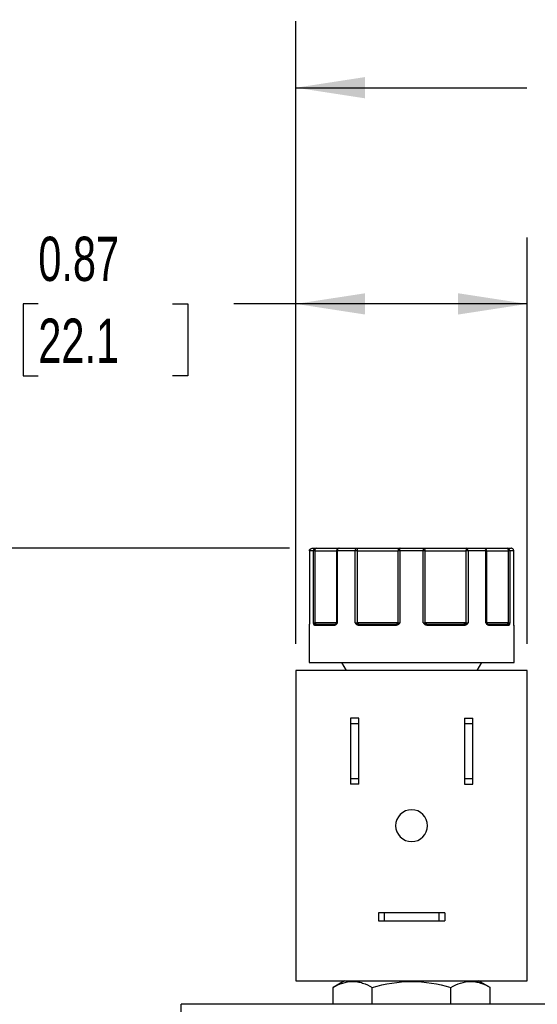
# Model space of a CAD drawing. Header units: inches. Extents: x 0.5 to 22.2, y 0.5 to 16.5.
# Tile 4 of 19: x 2.7 to 4.6, y 6.9 to 10.6. Entities that reach past the tile are written whole.
import ezdxf

# ---------------------------------------------------------------- set-up
doc = ezdxf.new("R2010")
doc.units = ezdxf.units.IN
doc.header["$LTSCALE"] = 2
doc.header["$MEASUREMENT"] = 0
doc.linetypes.add('SLD-Solid', pattern=[0])
doc.layers.add('DIMENSIONS', color=140, linetype='SLD-Solid', lineweight=25)
doc.styles.add('SLDTEXTSTYLE0', font='TXT', dxfattribs={"width": 0.7})
doc.dimstyles.new('SLDDIMSTYLE0', dxfattribs={"dimtxt": 0.169922, "dimasz": 0.26, "dimexe": 0, "dimexo": 0.0625, "dimgap": 0.04248, "dimtad": 0, "dimtih": 1, "dimtoh": 1, "dimrnd": 1e-09, "dimzin": 12, "dimdsep": 46, "dimtxsty": 'SLDTEXTSTYLE0', "dimsah": 1, "dimcen": 0.09, "dimadec": 0, "dimazin": 3, "dimtfac": 1, "dimtofl": 0, "dimtmove": 0, "dimatfit": 3, "dimfxl": 0, "dimfrac": 2, "dimtolj": 1, "dimtzin": 12, "dimarcsym": 0})
doc.dimstyles.new('SLDDIMSTYLE1', dxfattribs={"dimtxt": 0.169922, "dimasz": 0.26, "dimexe": 0, "dimexo": 0.0625, "dimgap": 0.04248, "dimtad": 0, "dimtih": 1, "dimtoh": 1, "dimrnd": 1e-09, "dimdsep": 46, "dimtxsty": 'SLDTEXTSTYLE0', "dimsah": 1, "dimcen": 0.09, "dimadec": 0, "dimazin": 2, "dimtfac": 1, "dimtofl": 0, "dimtmove": 0, "dimatfit": 3, "dimfxl": 0, "dimfrac": 2, "dimtolj": 1, "dimtzin": 12, "dimarcsym": 0})

# ---------------------------------------------------------------- blocks, each defined once
blk = doc.blocks.new('_D')
at = {"layer": 'DIMENSIONS'}
for p, q in [((3.7084, 8.5659), (1.9357, 8.5659)), ((2.1857, 8.5659), (2.1857, 7.1412)), ((1.9333, 6.8331), (1.8762, 6.8331)), ((1.8762, 6.8331), (1.8762, 6.563)), ((2.4382, 6.8331), (2.4953, 6.8331)), ((2.4953, 6.8331), (2.4953, 6.563)), ((1.8762, 6.563), (1.9333, 6.563)), ((2.4953, 6.563), (2.4382, 6.563)), ((2.1857, 5.3505), (2.1857, 6.525)), ((3.2018, 5.3505), (1.9357, 5.3505))]:
    blk.add_line(p, q, dxfattribs=at)
for points in [[(2.1857, 8.5659), (2.1457, 8.3059), (2.2257, 8.3059)], [(2.1857, 5.3505), (2.2257, 5.6105), (2.1457, 5.6105)]]:
    blk.add_solid(points, dxfattribs=at)
at = {"layer": 'DIMENSIONS', "char_height": 0.16667, "attachment_point": 1, "style": 'SLDTEXTSTYLE0'}
for s, insert in [('3.22', (1.9333, 7.086)), ('81.7', (1.9333, 6.7779))]:
    blk.add_mtext(s, dxfattribs=dict(at, insert=insert))
blk = doc.blocks.new('_D_1')
at = {"layer": 'DIMENSIONS'}
for p, q in [((3.7328, 8.2059), (3.7328, 9.7351)), ((4.6028, 8.2059), (4.6028, 9.7351)), ((2.7644, 9.4851), (2.7073, 9.4851)), ((2.7073, 9.4851), (2.7073, 9.215)), ((3.2693, 9.4851), (3.3264, 9.4851)), ((3.3264, 9.4851), (3.3264, 9.215)), ((3.7328, 9.4851), (3.4996, 9.4851)), ((4.6028, 9.4851), (3.7328, 9.4851)), ((2.7073, 9.215), (2.7644, 9.215)), ((3.3264, 9.215), (3.2693, 9.215))]:
    blk.add_line(p, q, dxfattribs=at)
for points in [[(3.7328, 9.4851), (3.9928, 9.4451), (3.9928, 9.5251)], [(4.6028, 9.4851), (4.3428, 9.5251), (4.3428, 9.4451)]]:
    blk.add_solid(points, dxfattribs=at)
at = {"layer": 'DIMENSIONS', "char_height": 0.16667, "attachment_point": 1, "style": 'SLDTEXTSTYLE0'}
for s, insert in [('0.87', (2.7644, 9.7379)), ('22.1', (2.7644, 9.4298))]:
    blk.add_mtext(s, dxfattribs=dict(at, insert=insert))
blk = doc.blocks.new('_D_2')
at = {"layer": 'DIMENSIONS'}
for p, q in [((3.7328, 8.2059), (3.7328, 10.5483)), ((6.4928, 8.2059), (6.4928, 10.5483)), ((3.7328, 10.2983), (4.6009, 10.2983)), ((4.8312, 10.2983), (4.7741, 10.2983)), ((4.7741, 10.2983), (4.7741, 10.0282)), ((5.3361, 10.2983), (5.3932, 10.2983)), ((5.3932, 10.2983), (5.3932, 10.0282)), ((6.4928, 10.2983), (5.5663, 10.2983)), ((4.7741, 10.0282), (4.8312, 10.0282)), ((5.3932, 10.0282), (5.3361, 10.0282))]:
    blk.add_line(p, q, dxfattribs=at)
for points in [[(3.7328, 10.2983), (3.9928, 10.2583), (3.9928, 10.3383)], [(6.4928, 10.2983), (6.2328, 10.3383), (6.2328, 10.2583)]]:
    blk.add_solid(points, dxfattribs=at)
at = {"layer": 'DIMENSIONS', "char_height": 0.16667, "attachment_point": 1, "style": 'SLDTEXTSTYLE0'}
for s, insert in [('2.76', (4.8312, 10.5512)), ('70.1', (4.8312, 10.2431))]:
    blk.add_mtext(s, dxfattribs=dict(at, insert=insert))

msp = doc.modelspace()

# ---------------------------------------------------------------- linework, layer by layer
for p, q in [((3.7835, 8.5559), (3.7835, 8.2859)), ((3.7835, 8.5559), (3.7835, 8.2859)), ((3.7988, 8.5559), (3.7835, 8.5559)), ((3.7835, 8.5559), (3.7835, 8.5559)), ((3.7988, 8.2859), (3.7988, 8.5559)), ((3.8046, 8.5559), (3.7988, 8.5559)), ((3.8046, 8.2859), (3.8046, 8.5559)), ((3.8046, 8.5559), (3.8855, 8.5559)), ((3.8855, 8.5559), (3.8855, 8.2859)), ((3.8882, 8.5559), (3.8855, 8.5559)), ((3.8882, 8.5559), (3.8882, 8.2859)), ((3.9557, 8.5559), (3.8882, 8.5559)), ((3.9557, 8.2859), (3.9557, 8.5559)), ((3.9612, 8.5559), (3.9557, 8.5559)), ((3.9642, 8.5559), (3.9612, 8.5559)), ((3.9642, 8.2859), (3.9642, 8.5559)), ((3.9642, 8.5559), (4.1165, 8.5559)), ((4.1165, 8.5559), (4.1165, 8.2859)), ((4.1238, 8.5559), (4.1165, 8.5559)), ((4.2118, 8.5559), (4.1238, 8.5559)), ((4.1238, 8.5559), (4.1238, 8.2859)), ((4.2118, 8.2859), (4.2118, 8.5559)), ((4.2191, 8.5559), (4.2118, 8.5559)), ((4.2191, 8.2859), (4.2191, 8.5559)), ((4.2191, 8.5559), (4.3714, 8.5559)), ((4.3714, 8.5559), (4.3714, 8.2859)), ((4.3744, 8.5559), (4.3714, 8.5559)), ((4.3799, 8.5559), (4.3744, 8.5559)), ((4.3799, 8.5559), (4.3799, 8.2859)), ((4.4474, 8.5559), (4.3799, 8.5559)), ((4.4474, 8.2859), (4.4474, 8.5559)), ((4.4501, 8.5559), (4.4474, 8.5559)), ((4.4501, 8.2859), (4.4501, 8.5559)), ((4.4501, 8.5559), (4.531, 8.5559)), ((4.531, 8.5559), (4.531, 8.2859)), ((4.5368, 8.5559), (4.531, 8.5559)), ((4.5368, 8.5559), (4.5368, 8.2859)), ((4.5521, 8.5559), (4.5368, 8.5559)), ((4.5458, 8.5652), (4.5421, 8.5659)), ((4.5521, 8.2859), (4.5521, 8.5559)), ((4.5521, 8.2859), (4.5521, 8.5559)), ((4.5521, 8.5559), (4.5521, 8.5559)), ((3.7828, 8.2759), (3.7828, 8.1359)), ((3.7829, 8.2759), (3.7828, 8.2759)), ((3.7835, 8.2859), (3.7835, 8.2859)), ((3.7988, 8.2859), (3.8046, 8.2859)), ((3.8775, 8.2759), (3.8036, 8.2759)), ((3.8855, 8.2859), (3.8046, 8.2859)), ((3.8846, 8.2829), (3.8836, 8.2816)), ((3.8855, 8.2859), (3.8882, 8.2859)), ((3.9557, 8.2859), (3.9642, 8.2859)), ((4.1165, 8.2859), (3.9642, 8.2859)), ((4.108, 8.2759), (3.9691, 8.2759)), ((4.1165, 8.2859), (4.1238, 8.2859)), ((4.2118, 8.2859), (4.2191, 8.2859)), ((4.3714, 8.2859), (4.2191, 8.2859)), ((4.3665, 8.2759), (4.2276, 8.2759)), ((4.3714, 8.2859), (4.3799, 8.2859)), ((4.4474, 8.2859), (4.4501, 8.2859)), ((4.531, 8.2859), (4.4501, 8.2859)), ((4.452, 8.2816), (4.4511, 8.2829)), ((4.532, 8.2759), (4.4581, 8.2759)), ((4.531, 8.2859), (4.5368, 8.2859)), ((4.5521, 8.2859), (4.5521, 8.2859)), ((4.5528, 8.2759), (4.5527, 8.2759)), ((4.5528, 8.1359), (4.5528, 8.2759)), ((3.7828, 8.1359), (4.1678, 8.1359)), ((3.9043, 8.1359), (3.9216, 8.1059)), ((4.1678, 8.1359), (4.5528, 8.1359)), ((4.414, 8.1059), (4.4313, 8.1359)), ((3.7328, 8.1059), (3.7328, 6.9389)), ((4.6028, 8.1059), (3.7328, 8.1059)), ((4.6028, 6.9389), (4.6028, 8.1059)), ((3.9688, 7.9269), (3.9378, 7.9269)), ((3.9378, 7.9269), (3.9378, 7.9057)), ((3.9688, 7.9057), (3.9688, 7.9269)), ((4.3668, 7.9269), (4.3978, 7.9269)), ((4.3668, 7.9269), (4.3668, 7.9057)), ((4.3978, 7.9057), (4.3978, 7.9269)), ((3.9688, 7.9057), (3.9378, 7.9057)), ((3.9378, 7.9057), (3.9378, 7.7001)), ((3.9688, 7.7001), (3.9688, 7.9057)), ((4.3978, 7.9057), (4.3668, 7.9057)), ((4.3668, 7.9057), (4.3668, 7.7001)), ((4.3978, 7.7001), (4.3978, 7.9057)), ((3.9378, 7.7001), (3.9378, 7.6789)), ((3.9378, 7.7001), (3.9688, 7.7001)), ((3.9688, 7.6789), (3.9378, 7.6789)), ((3.9688, 7.6789), (3.9688, 7.7001)), ((4.3668, 7.7001), (4.3978, 7.7001)), ((4.3668, 7.7001), (4.3668, 7.6789)), ((4.3668, 7.6789), (4.3978, 7.6789)), ((4.3978, 7.6789), (4.3978, 7.7001)), ((4.0428, 7.1949), (4.0428, 7.1639)), ((4.064, 7.1949), (4.0428, 7.1949)), ((4.064, 7.1949), (4.064, 7.1639)), ((4.2716, 7.1949), (4.064, 7.1949)), ((4.2716, 7.1639), (4.2716, 7.1949)), ((4.2928, 7.1949), (4.2716, 7.1949)), ((4.2928, 7.1949), (4.2928, 7.1639)), ((4.0428, 7.1639), (4.064, 7.1639)), ((4.064, 7.1639), (4.2716, 7.1639)), ((4.2716, 7.1639), (4.2928, 7.1639)), ((3.7328, 6.9389), (4.6028, 6.9389)), ((3.9158, 6.9389), (3.8723, 6.9138)), ((4.4633, 6.9138), (4.4198, 6.9389)), ((3.8723, 6.8505), (3.8723, 6.9138)), ((4.0201, 6.8505), (4.0201, 6.9138)), ((4.3156, 6.8505), (4.3156, 6.9138)), ((4.4633, 6.8505), (4.4633, 6.9138)), ((3.3018, 5.3505), (3.3018, 6.8505)), ((6.9268, 6.8505), (3.3018, 6.8505))]:
    msp.add_line(p, q)
at = {"flags": 128}
for points in [[(3.783, 8.2771), (3.7829, 8.2769), (3.7828, 8.2759)], [(3.7832, 8.2789), (3.7832, 8.2794), (3.7832, 8.2795)], [(3.9691, 8.2759), (3.9692, 8.2769), (3.9693, 8.2778), (3.9696, 8.2787), (3.9699, 8.2794), (3.9703, 8.28), (3.9707, 8.2805), (3.9712, 8.2808), (3.9717, 8.2809)], [(4.3665, 8.2759), (4.3664, 8.2769), (4.3663, 8.2778), (4.3661, 8.2787), (4.3657, 8.2794), (4.3653, 8.28), (4.3649, 8.2805), (4.3644, 8.2808), (4.3639, 8.2809)], [(4.5524, 8.2789), (4.5524, 8.2794), (4.5524, 8.2795)]]:
    msp.add_lwpolyline(points, dxfattribs=at)
for centre, radius, start, end in [((4.5421, 8.5559), 0.01, 68.6732, 89.9837), ((3.8057, 8.2773), 0.00537, 108.6043, 162.98), ((3.8085, 8.276), 0.00487, 91.6367, 181.5481), ((3.7942, 8.2857), 0.0104, 341.2747, 0.9993), ((3.882, 8.2764), 0.00452, 99.1139, 186.8587), ((3.8862, 8.2805), 0.00273, 137.3267, 217.4036), ((3.8805, 8.2859), 0.005, 325.2123, 0), ((3.9698, 8.2731), 0.0105, 118.8616, 147.1589), ((3.977, 8.2857), 0.0128, 179.1376, 195.0944), ((4.1167, 8.2771), 0.00872, 154.3067, 188.0426), ((4.111, 8.2858), 0.0055, 321.0761, 0.6299), ((4.1354, 8.2933), 0.0229, 208.5066, 219.11), ((4.2002, 8.2933), 0.0229, 320.89, 331.4934), ((4.2246, 8.2858), 0.0055, 179.3701, 218.9239), ((4.219, 8.2771), 0.00872, 351.9574, 25.6933), ((4.3586, 8.2857), 0.0128, 344.9056, 0.8624), ((4.3659, 8.2731), 0.0105, 32.8411, 61.1384), ((4.4551, 8.2859), 0.005, 180, 214.8951), ((4.4495, 8.2805), 0.00273, 322.5964, 42.6733), ((4.4536, 8.2764), 0.00452, 353.1413, 80.8861), ((4.5271, 8.276), 0.00487, 358.4519, 88.3633), ((4.5414, 8.2857), 0.0104, 179.0007, 198.7253), ((4.5299, 8.2773), 0.00537, 17.02, 71.3957), ((4.5478, 8.2759), 0.005, 0, 30.7586), ((4.1678, 7.5224), 0.06, 0, 180), ((4.1678, 7.5224), 0.06, 180, 0)]:
    msp.add_arc(centre, radius, start, end)
for points, knots in [([(3.7835, 8.5559), (3.7835, 8.5585), (3.7846, 8.5611), (3.7883, 8.5648), (3.7908, 8.5659), (3.7935, 8.5659)], [0, 0, 0, 0, 0.5, 0.5, 1, 1, 1, 1]), ([(3.8046, 8.5559), (3.8046, 8.5565), (3.8046, 8.5577), (3.8049, 8.5603), (3.8057, 8.5633), (3.8068, 8.5651), (3.8077, 8.5658), (3.8081, 8.5658), (3.8084, 8.5659)], [0, 0, 0, 0, 0.1143292, 0.2408414, 0.5003699, 0.7951241, 0.8797449, 1, 1, 1, 1]), ([(3.8084, 8.5659), (3.8153, 8.5659), (3.8291, 8.5659), (3.8478, 8.5659), (3.8645, 8.5659), (3.8783, 8.5659), (3.8885, 8.5659), (3.8942, 8.5659), (3.8952, 8.5659), (3.8955, 8.5659)], [0, 0, 0, 0, 0.148984, 0.298034, 0.455486, 0.613074, 0.770526, 0.928113, 1, 1, 1, 1]), ([(3.8955, 8.5659), (3.8949, 8.5658), (3.8936, 8.5658), (3.8919, 8.5653), (3.8905, 8.5646), (3.8894, 8.5638), (3.8878, 8.5623), (3.886, 8.5598), (3.8857, 8.5572), (3.8856, 8.5559)], [0, 0, 0, 0, 0.1258897, 0.2389811, 0.339244, 0.426684, 0.50133, 0.7575047, 1, 1, 1, 1]), ([(3.9642, 8.5559), (3.9642, 8.5565), (3.9642, 8.5577), (3.964, 8.5595), (3.9638, 8.5613), (3.9633, 8.5632), (3.9625, 8.5653), (3.9617, 8.5657), (3.9612, 8.5659)], [0, 0, 0, 0, 0.1109501, 0.2406977, 0.3548768, 0.5014137, 0.6971734, 1, 1, 1, 1]), ([(3.9612, 8.5659), (3.9636, 8.5659), (3.9685, 8.5659), (3.9759, 8.5659), (3.9833, 8.5659), (3.9909, 8.5659), (3.9984, 8.5659), (4.0115, 8.5659), (4.0301, 8.5659), (4.0535, 8.5659), (4.0754, 8.5659), (4.0929, 8.5659), (4.1063, 8.5659), (4.1164, 8.5659), (4.1221, 8.5659), (4.1249, 8.5659)], [0, 0, 0, 0, 0.040712, 0.081199, 0.121575, 0.161957, 0.202462, 0.243205, 0.371568, 0.500042, 0.628406, 0.75688, 0.838051, 0.918781, 1, 1, 1, 1]), ([(4.1249, 8.5659), (4.1244, 8.5658), (4.1233, 8.5658), (4.1218, 8.5652), (4.1206, 8.5645), (4.1197, 8.5638), (4.1183, 8.5623), (4.1168, 8.5598), (4.1166, 8.5571), (4.1165, 8.5559)], [0, 0, 0, 0, 0.127603, 0.241628, 0.341788, 0.428215, 0.501334, 0.760051, 1, 1, 1, 1]), ([(4.1238, 8.5559), (4.1238, 8.5585), (4.1239, 8.5611), (4.1243, 8.5648), (4.1246, 8.5659), (4.1249, 8.5659)], [0, 0, 0, 0, 0.5, 0.5, 1, 1, 1, 1]), ([(4.2191, 8.5559), (4.2191, 8.5565), (4.2191, 8.5578), (4.2186, 8.5596), (4.2178, 8.5614), (4.2165, 8.5633), (4.2142, 8.5653), (4.212, 8.5657), (4.2107, 8.5659)], [0, 0, 0, 0, 0.11953, 0.241123, 0.367647, 0.501341, 0.708539, 1, 1, 1, 1]), ([(4.2107, 8.5659), (4.2121, 8.5659), (4.2149, 8.5659), (4.2194, 8.5659), (4.2243, 8.5659), (4.2295, 8.5659), (4.2349, 8.5659), (4.2448, 8.5659), (4.2602, 8.5659), (4.2822, 8.5659), (4.3055, 8.5659), (4.3266, 8.5659), (4.3447, 8.5659), (4.3598, 8.5659), (4.3696, 8.5659), (4.3744, 8.5659)], [0, 0, 0, 0, 0.040712, 0.081199, 0.121575, 0.161957, 0.202462, 0.243205, 0.371568, 0.500042, 0.628406, 0.75688, 0.838051, 0.918781, 1, 1, 1, 1]), ([(4.4391, 8.5659), (4.439, 8.5659), (4.4384, 8.5659), (4.441, 8.5659), (4.447, 8.5659), (4.4574, 8.5659), (4.4711, 8.5659), (4.4878, 8.5659), (4.5066, 8.5659), (4.5203, 8.5659), (4.5272, 8.5659)], [0, 0, 0, 0, 0.021653, 0.15703, 0.300037, 0.443168, 0.586175, 0.729306, 0.864622, 1, 1, 1, 1]), ([(4.45, 8.5559), (4.45, 8.5565), (4.4499, 8.5578), (4.4494, 8.5596), (4.4485, 8.5614), (4.4469, 8.5633), (4.4442, 8.5653), (4.4416, 8.5657), (4.4401, 8.5659)], [0, 0, 0, 0, 0.12018, 0.243699, 0.370706, 0.501329, 0.711213, 1, 1, 1, 1]), ([(4.5272, 8.5659), (4.5275, 8.5659), (4.5278, 8.5658), (4.5288, 8.5652), (4.53, 8.5634), (4.5307, 8.5603), (4.531, 8.5577), (4.531, 8.5565), (4.531, 8.5559)], [0, 0, 0, 0, 0.111803, 0.190688, 0.499452, 0.759073, 0.885608, 1, 1, 1, 1]), ([(4.5521, 8.5559), (4.552, 8.5572), (4.5517, 8.5598), (4.5493, 8.563), (4.5472, 8.5649), (4.5458, 8.5651), (4.5458, 8.5652)], [0, 0, 0, 0, 0.327467, 0.654935, 0.982402, 1, 1, 1, 1]), ([(3.7832, 8.2789), (3.7832, 8.2785), (3.7831, 8.2777), (3.783, 8.2769), (3.783, 8.2763), (3.7829, 8.2759), (3.7829, 8.2759), (3.7829, 8.2759)], [0, 0, 0, 0, 0.188808, 0.379511, 0.575987, 0.781785, 1, 1, 1, 1]), ([(3.7835, 8.2859), (3.7835, 8.2851), (3.7834, 8.2839), (3.7833, 8.282), (3.7833, 8.2803), (3.7832, 8.2793), (3.7832, 8.2789)], [0, 0, 0, 0, 0.2912416, 0.5002174, 0.7620959, 1, 1, 1, 1]), ([(3.8006, 8.2789), (3.8004, 8.2793), (3.8001, 8.2803), (3.7996, 8.282), (3.7992, 8.2839), (3.7989, 8.2852), (3.7988, 8.2859)], [0, 0, 0, 0, 0.236129, 0.498993, 0.712542, 1, 1, 1, 1]), ([(3.8036, 8.2759), (3.8033, 8.2759), (3.8028, 8.276), (3.802, 8.2766), (3.8012, 8.2775), (3.8008, 8.2784), (3.8006, 8.2789)], [0, 0, 0, 0, 0.270747, 0.52324, 0.763872, 1, 1, 1, 1]), ([(3.884, 8.2789), (3.8836, 8.2785), (3.8829, 8.2777), (3.8817, 8.2769), (3.8804, 8.2763), (3.879, 8.2759), (3.878, 8.2759), (3.8775, 8.2759)], [0, 0, 0, 0, 0.1888076, 0.3795113, 0.575987, 0.7817848, 1, 1, 1, 1]), ([(3.8882, 8.2859), (3.8879, 8.2851), (3.8872, 8.2839), (3.8862, 8.282), (3.8852, 8.2803), (3.8844, 8.2793), (3.884, 8.2789)], [0, 0, 0, 0, 0.291242, 0.500217, 0.762096, 1, 1, 1, 1]), ([(3.9609, 8.2789), (3.9604, 8.2793), (3.9594, 8.2803), (3.9581, 8.282), (3.9569, 8.2839), (3.9561, 8.2852), (3.9557, 8.2859)], [0, 0, 0, 0, 0.236129, 0.498993, 0.712542, 1, 1, 1, 1]), ([(3.9691, 8.2759), (3.9683, 8.2759), (3.9668, 8.276), (3.9646, 8.2766), (3.9626, 8.2775), (3.9615, 8.2784), (3.9609, 8.2789)], [0, 0, 0, 0, 0.270747, 0.52324, 0.763872, 1, 1, 1, 1]), ([(4.1176, 8.2789), (4.1171, 8.2785), (4.116, 8.2777), (4.1142, 8.2769), (4.1123, 8.2763), (4.1102, 8.2759), (4.1088, 8.2759), (4.108, 8.2759)], [0, 0, 0, 0, 0.188808, 0.379511, 0.575987, 0.781785, 1, 1, 1, 1]), ([(4.1238, 8.2859), (4.1233, 8.2851), (4.1223, 8.2839), (4.1209, 8.282), (4.1194, 8.2803), (4.1182, 8.2793), (4.1176, 8.2789)], [0, 0, 0, 0, 0.291242, 0.500217, 0.762096, 1, 1, 1, 1]), ([(4.218, 8.2789), (4.2174, 8.2793), (4.2162, 8.2803), (4.2148, 8.282), (4.2133, 8.2839), (4.2124, 8.2852), (4.2118, 8.2859)], [0, 0, 0, 0, 0.2361294, 0.4989929, 0.7125421, 1, 1, 1, 1]), ([(4.2276, 8.2759), (4.2267, 8.2759), (4.2249, 8.276), (4.2223, 8.2766), (4.22, 8.2775), (4.2187, 8.2784), (4.218, 8.2789)], [0, 0, 0, 0, 0.270747, 0.52324, 0.763872, 1, 1, 1, 1]), ([(4.3747, 8.2789), (4.3743, 8.2785), (4.3734, 8.2777), (4.3718, 8.2769), (4.3702, 8.2763), (4.3684, 8.2759), (4.3671, 8.2759), (4.3665, 8.2759)], [0, 0, 0, 0, 0.188808, 0.379511, 0.575987, 0.781785, 1, 1, 1, 1]), ([(4.3799, 8.2859), (4.3795, 8.2851), (4.3787, 8.2839), (4.3775, 8.282), (4.3762, 8.2803), (4.3752, 8.2793), (4.3747, 8.2789)], [0, 0, 0, 0, 0.291242, 0.500217, 0.762096, 1, 1, 1, 1]), ([(4.4516, 8.2789), (4.4512, 8.2793), (4.4504, 8.2803), (4.4494, 8.282), (4.4484, 8.2839), (4.4477, 8.2852), (4.4474, 8.2859)], [0, 0, 0, 0, 0.2361294, 0.4989929, 0.7125421, 1, 1, 1, 1]), ([(4.4581, 8.2759), (4.4575, 8.2759), (4.4563, 8.276), (4.4546, 8.2766), (4.453, 8.2775), (4.4521, 8.2784), (4.4516, 8.2789)], [0, 0, 0, 0, 0.270747, 0.52324, 0.763872, 1, 1, 1, 1]), ([(4.535, 8.2789), (4.5349, 8.2785), (4.5345, 8.2777), (4.534, 8.2769), (4.5334, 8.2763), (4.5327, 8.2759), (4.5322, 8.2759), (4.532, 8.2759)], [0, 0, 0, 0, 0.188808, 0.379511, 0.575987, 0.781785, 1, 1, 1, 1]), ([(4.5368, 8.2859), (4.5367, 8.2851), (4.5364, 8.2839), (4.536, 8.282), (4.5355, 8.2803), (4.5352, 8.2793), (4.535, 8.2789)], [0, 0, 0, 0, 0.2912416, 0.5002174, 0.7620959, 1, 1, 1, 1]), ([(4.5524, 8.2789), (4.5524, 8.2793), (4.5524, 8.2803), (4.5523, 8.282), (4.5522, 8.2839), (4.5522, 8.2852), (4.5521, 8.2859)], [0, 0, 0, 0, 0.236129, 0.498993, 0.712542, 1, 1, 1, 1]), ([(4.5527, 8.2759), (4.5527, 8.2759), (4.5527, 8.276), (4.5526, 8.2766), (4.5525, 8.2775), (4.5525, 8.2784), (4.5524, 8.2789)], [0, 0, 0, 0, 0.2707474, 0.5232404, 0.7638719, 1, 1, 1, 1]), ([(3.8723, 6.9138), (3.8844, 6.9207), (3.8965, 6.9265), (3.9211, 6.9344), (3.9335, 6.9366), (3.9523, 6.9366), (3.9586, 6.9361), (3.9711, 6.934), (3.9773, 6.9325), (3.9958, 6.9265), (4.008, 6.9207), (4.0201, 6.9138)], [0, 0, 0, 0, 0.25, 0.25, 0.5, 0.5, 0.625, 0.625, 0.75, 0.75, 1, 1, 1, 1]), ([(4.0201, 6.9138), (4.0683, 6.9277), (4.1174, 6.9366), (4.2182, 6.9366), (4.2673, 6.9277), (4.3156, 6.9138)], [0, 0, 0, 0, 0.5, 0.5, 1, 1, 1, 1]), ([(4.3156, 6.9138), (4.3276, 6.9207), (4.3398, 6.9265), (4.3643, 6.9344), (4.3767, 6.9366), (4.3956, 6.9366), (4.4019, 6.9361), (4.4144, 6.934), (4.4206, 6.9325), (4.4391, 6.9265), (4.4512, 6.9207), (4.4633, 6.9138)], [0, 0, 0, 0, 0.25, 0.25, 0.5, 0.5, 0.625, 0.625, 0.75, 0.75, 1, 1, 1, 1])]:
    msp.add_open_spline(points, degree=3, knots=knots)
for points in [[(3.7935, 8.5659), (3.7952, 8.5659), (3.8002, 8.5659), (3.8084, 8.5659)], [(3.8084, 8.5659), (3.8031, 8.5659), (3.7988, 8.5614), (3.7988, 8.5559)], [(3.8882, 8.5559), (3.8882, 8.5614), (3.8915, 8.5659), (3.8955, 8.5659)], [(3.8955, 8.5659), (3.9152, 8.5659), (3.9373, 8.5659), (3.9612, 8.5659)], [(3.9612, 8.5659), (3.9582, 8.5659), (3.9557, 8.5614), (3.9557, 8.5559)], [(4.1249, 8.5659), (4.1392, 8.5659), (4.1535, 8.5659), (4.1678, 8.5659)], [(4.1678, 8.5659), (4.1821, 8.5659), (4.1964, 8.5659), (4.2107, 8.5659)], [(4.2107, 8.5659), (4.2113, 8.5659), (4.2118, 8.5614), (4.2118, 8.5559)], [(4.3744, 8.5659), (4.3728, 8.5659), (4.3714, 8.5614), (4.3714, 8.5559)], [(4.3799, 8.5559), (4.3799, 8.5614), (4.3775, 8.5659), (4.3744, 8.5659)], [(4.3744, 8.5659), (4.3984, 8.5659), (4.4204, 8.5659), (4.4401, 8.5659)], [(4.4401, 8.5659), (4.4441, 8.5659), (4.4474, 8.5614), (4.4474, 8.5559)], [(4.5368, 8.5559), (4.5368, 8.5614), (4.5325, 8.5659), (4.5272, 8.5659)], [(4.5272, 8.5659), (4.5354, 8.5659), (4.5404, 8.5659), (4.5421, 8.5659)], [(3.7988, 8.2859), (3.7999, 8.2846), (3.8023, 8.2833), (3.804, 8.2824)], [(3.804, 8.2824), (3.8052, 8.2813), (3.8068, 8.2809), (3.8084, 8.2809)], [(3.8084, 8.2809), (3.8243, 8.2809), (3.8491, 8.2809), (3.8813, 8.2809)], [(3.8813, 8.2809), (3.8823, 8.2809), (3.8834, 8.2813), (3.8842, 8.2824)], [(3.8842, 8.2824), (3.8848, 8.2833), (3.8857, 8.2846), (3.8882, 8.2859)], [(3.9612, 8.2837), (3.9594, 8.2844), (3.9575, 8.2851), (3.9557, 8.2859)], [(3.9647, 8.2824), (3.9637, 8.2828), (3.9625, 8.2832), (3.9612, 8.2837)], [(3.9647, 8.2824), (3.9666, 8.2813), (3.9691, 8.2809), (3.9717, 8.2809)], [(3.9717, 8.2809), (4.0138, 8.2809), (4.0603, 8.2809), (4.1088, 8.2809)], [(4.1088, 8.2809), (4.1112, 8.2809), (4.1135, 8.2813), (4.1153, 8.2824)], [(4.1153, 8.2824), (4.1172, 8.2833), (4.1201, 8.2846), (4.1238, 8.2859)], [(4.2118, 8.2859), (4.2156, 8.2846), (4.2184, 8.2833), (4.2204, 8.2824)], [(4.2204, 8.2824), (4.2221, 8.2813), (4.2245, 8.2809), (4.2268, 8.2809)], [(4.2268, 8.2809), (4.2753, 8.2809), (4.3219, 8.2809), (4.3639, 8.2809)], [(4.3639, 8.2809), (4.3665, 8.2809), (4.369, 8.2813), (4.371, 8.2824)], [(4.3744, 8.2837), (4.3731, 8.2832), (4.372, 8.2828), (4.371, 8.2824)], [(4.3799, 8.2859), (4.3781, 8.2851), (4.3762, 8.2844), (4.3744, 8.2837)], [(4.4474, 8.2859), (4.45, 8.2846), (4.4508, 8.2833), (4.4515, 8.2824)], [(4.4515, 8.2824), (4.4523, 8.2813), (4.4533, 8.2809), (4.4543, 8.2809)], [(4.4543, 8.2809), (4.4866, 8.2809), (4.5113, 8.2809), (4.5273, 8.2809)], [(4.5273, 8.2809), (4.5289, 8.2809), (4.5304, 8.2813), (4.5316, 8.2824)], [(4.5316, 8.2824), (4.5333, 8.2833), (4.5358, 8.2846), (4.5368, 8.2859)]]:
    msp.add_open_spline(points, degree=3)

# ---------------------------------------------------------------- dimensions: what is measured, and where the dimension line sits
at = {"layer": 'DIMENSIONS'}
for base, p1, p2, dimstyle, picture, middle in [((6.4928, 10.2983), (3.7328, 8.1059), (6.4928, 8.1059), 'SLDDIMSTYLE0', '_D_2', (5.0836, 10.2983)), ((3.7328, 9.4851), (4.6028, 8.1059), (3.7328, 8.1059), 'SLDDIMSTYLE1', '_D_1', (3.0168, 9.4851))]:
    dim = msp.add_linear_dim(base=base, p1=p1, p2=p2, dimstyle=dimstyle, dxfattribs=at)
    dim.commit()
    dim.dimension.update_dxf_attribs({"geometry": picture, "text_midpoint": middle, "dimtype": 160})
dim = msp.add_linear_dim(base=(2.1857, 5.3505), p1=(3.8084, 8.5659), p2=(3.3018, 5.3505), angle=90, dimstyle='SLDDIMSTYLE0', dxfattribs=at)
dim.commit()
dim.dimension.update_dxf_attribs({"geometry": '_D', "text_midpoint": (2.1857, 6.8331), "dimtype": 160})

doc.saveas('drawing.dxf')
